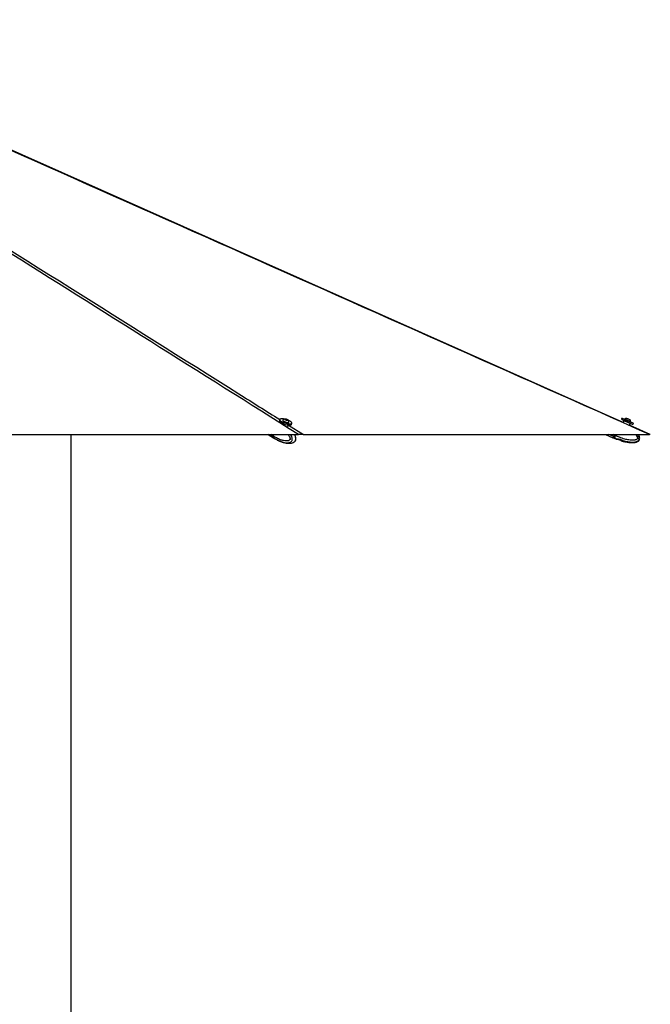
# Model space of a CAD drawing. Header units: millimetres. Extents: x 20 to 26059, y 28 to 17638.
# Tile 40 of 73: x 14146 to 16000, y 5096 to 7988. Entities that reach past the tile are written whole.
import ezdxf

# ---------------------------------------------------------------- set-up
doc = ezdxf.new("R2010")
doc.units = ezdxf.units.MM
doc.layers.add('COMPONENT_GEOMETRY', color=7, linetype='Continuous')
doc.styles.add('SLDTEXTSTYLE0', font='TXT', dxfattribs={"width": 0.75})
doc.dimstyles.new('SLDDIMSTYLE0', dxfattribs={"dimtxt": 150, "dimasz": 6.604, "dimexe": 0, "dimexo": 0.0625, "dimgap": 37.5, "dimtad": 0, "dimtih": 1, "dimtoh": 1, "dimdec": 0, "dimlfac": 0.5, "dimrnd": 1e-09, "dimzin": 12, "dimdsep": 46, "dimtxsty": 'SLDTEXTSTYLE0', "dimsah": 1, "dimcen": 0.09, "dimadec": 0, "dimazin": 3, "dimtfac": 1, "dimtdec": 0, "dimtofl": 0, "dimtmove": 0, "dimatfit": 3, "dimfxl": 1, "dimfrac": 2, "dimtolj": 1, "dimtzin": 12, "dimarcsym": 0})

# ---------------------------------------------------------------- blocks, each defined once
blk = doc.blocks.new('_D_3')
at = {"layer": 'COMPONENT_GEOMETRY', "color": 7, "ltscale": 2}
for p, q in [((14297, 6769.3), (14297, 4452.2)), ((14297, 1897), (14297, 4214.1)), ((10030.4, 1897), (14303.3, 1897))]:
    blk.add_line(p, q, dxfattribs=at)
for points in [[(14297, 6769.3), (14296, 6762.7), (14298, 6762.7)], [(14297, 1897), (14298, 1903.6), (14296, 1903.6)]]:
    blk.add_solid(points, dxfattribs=at)
at = {"layer": 'COMPONENT_GEOMETRY', "color": 7, "ltscale": 2, "insert": (14075.3, 4407.5), "char_height": 150, "attachment_point": 1, "style": 'SLDTEXTSTYLE0'}
blk.add_mtext('2436', dxfattribs=at)

msp = doc.modelspace()

# ---------------------------------------------------------------- linework, layer by layer
at = {"color": 7, "linetype": 'Continuous', "lineweight": 25, "ltscale": 2}
for p, q in [((14910.58, 6813.41), (14909.59, 6810.21)), ((14919.68, 6811.36), (14919.46, 6810.67)), ((14927.02, 6814.15), (14929.64, 6814.04)), ((14927.47, 6813.01), (14927.02, 6814.15)), ((14930.55, 6811.75), (14927.47, 6813.01)), ((14929.12, 6812.34), (14929.64, 6814.04)), ((14929.64, 6814.04), (14932.72, 6812.79)), ((14933.17, 6811.64), (14930.55, 6811.75)), ((14932.38, 6811.68), (14932.72, 6812.79)), ((14932.72, 6812.79), (14933.17, 6811.64)), ((14934.83, 6792.65), (14936.27, 6797.31)), ((14937.62, 6805.06), (14937.83, 6805.75)), ((14945.51, 6799.1), (14946.5, 6802.31)), ((15916.13, 6817.37), (15914.73, 6814.16)), ((15921.93, 6809.92), (15919.73, 6804.9)), ((15924.95, 6814.34), (15924.65, 6813.64)), ((15938.92, 6796.37), (15941.17, 6801.5)), ((15939.89, 6812.97), (15939.91, 6812.96)), ((15942.05, 6806.02), (15942.36, 6806.72)), ((15942.33, 6806.73), (15942.36, 6806.72)), ((15949.17, 6799.09), (15950.57, 6802.29)), ((12510.47, 6769.33), (14965.6, 6769.33)), ((14876.43, 6769.33), (14892.39, 6759.44)), ((14890.59, 6769.33), (14889.58, 6766.07)), ((14890.85, 6769.33), (14889.82, 6766.01)), ((14892.17, 6764.47), (14893.68, 6769.33)), ((14980.62, 6769.33), (15997.57, 6769.33)), ((15868.27, 6769.33), (15889.68, 6759.95)), ((15893.79, 6769.33), (15893.22, 6768.04)), ((15896.89, 6766.44), (15898.16, 6769.33)), ((15999.68, 6769.36), (15938.92, 6796.37)), ((14892.17, 6764.46), (14889.97, 6765.83)), ((14890.39, 6761.32), (14892.48, 6760.03)), ((14892.17, 6764.47), (14892.17, 6764.46)), ((14892.48, 6760.03), (14892.61, 6759.95)), ((14892.78, 6759.2), (14894.98, 6757.83)), ((14894.98, 6757.83), (14895.3, 6757.65)), ((14895.29, 6757.65), (14894.98, 6757.83)), ((14903.49, 6753.06), (14907.53, 6751.14)), ((14910.2, 6749.87), (14911.06, 6749.59)), ((14911.06, 6749.59), (14915.65, 6748.1)), ((15890.23, 6759.71), (15893.35, 6758.35)), ((15891.8, 6763.29), (15894.75, 6762)), ((15893.35, 6758.35), (15899.89, 6755.76)), ((15896.89, 6766.43), (15893.77, 6767.8)), ((15894.75, 6762), (15894.91, 6761.91)), ((15896.89, 6766.44), (15896.89, 6766.43)), ((15900.2, 6755.57), (15903.42, 6755.42)), ((15906.08, 6755.03), (15911.8, 6753.11)), ((15914.08, 6751.83), (15916.58, 6750.06))]:
    msp.add_line(p, q, dxfattribs=at)
at = {"color": 8, "linetype": 'Continuous', "lineweight": 25, "ltscale": 2}
for p, q in [((14936.24, 6797.23), (14980.62, 6769.33)), ((14890.01, 6761.56), (14877.47, 6769.33)), ((14889.58, 6766.07), (14884.32, 6769.33)), ((14889.97, 6765.83), (14891.05, 6769.33)), ((15891.25, 6763.53), (15877.99, 6769.33)), ((15893.22, 6768.04), (15890.27, 6769.33)), ((15893.77, 6767.8), (15894.44, 6769.33))]:
    msp.add_line(p, q, dxfattribs=at)
at = {"color": 7, "linetype": 'Continuous', "lineweight": 25, "ltscale": 2, "flags": 128}
for points in [[(15919.73, 6804.9), (14036.02, 7642.3), (13258.96, 7987.85)], [(14909.59, 6810.21), (14909.52, 6809.74), (14909.86, 6808.56), (14910.88, 6807.22), (14912.54, 6805.79), (14914.78, 6804.31), (14917.51, 6802.85)], [(14924.55, 6814.43), (14921.66, 6814.96), (14918.54, 6815.32), (14915.8, 6815.4), (14913.56, 6815.19), (14911.89, 6814.7), (14910.86, 6813.94), (14910.51, 6812.95), (14910.85, 6811.76), (14911.87, 6810.43), (14913.53, 6808.99), (14915.77, 6807.52), (14918.5, 6806.05)], [(14917.51, 6802.85), (14920.63, 6801.45), (14924.01, 6800.18), (14927.53, 6799.08), (14931.04, 6798.19), (14934.43, 6797.56), (14937.55, 6797.19), (14940.28, 6797.11), (14942.53, 6797.33), (14944.2, 6797.82), (14945.23, 6798.58), (14945.51, 6799.1)], [(14918.5, 6806.05), (14921.62, 6804.66), (14925, 6803.38), (14928.52, 6802.28), (14932.03, 6801.4), (14935.42, 6800.76), (14938.54, 6800.4), (14941.27, 6800.32), (14943.52, 6800.53), (14945.19, 6801.03), (14946.22, 6801.78), (14946.57, 6802.77), (14946.23, 6803.96), (14945.21, 6805.29), (14943.54, 6806.73), (14941.3, 6808.21), (14938.58, 6809.67), (14935.54, 6811.04)], [(14919.46, 6810.67), (14919.44, 6810.3), (14919.89, 6809.42), (14920.98, 6808.42), (14922.63, 6807.38), (14924.72, 6806.38), (14927.09, 6805.48), (14929.57, 6804.77), (14931.98, 6804.28), (14934.13, 6804.06)], [(14919.9, 6811.72), (14919.88, 6811.7), (14919.65, 6810.99), (14920.1, 6810.11), (14921.19, 6809.11), (14922.84, 6808.07), (14924.93, 6807.07), (14927.31, 6806.18), (14929.79, 6805.46), (14932.19, 6804.98), (14934.34, 6804.75)], [(14932.89, 6811), (14934.05, 6811.08), (14934.62, 6811.45), (14934.49, 6812.03), (14933.69, 6812.75), (14932.35, 6813.49), (14930.66, 6814.14), (14928.89, 6814.6), (14927.3, 6814.8), (14926.14, 6814.71), (14925.58, 6814.35), (14925.7, 6813.76), (14926.5, 6813.05), (14927.84, 6812.31), (14929.53, 6811.66), (14931.3, 6811.2), (14932.89, 6811)], [(14934.13, 6804.06), (14935.86, 6804.12), (14937.05, 6804.46), (14937.61, 6805.05), (14937.62, 6805.06)], [(14934.34, 6804.75), (14936.08, 6804.81), (14937.27, 6805.15), (14937.83, 6805.74), (14937.85, 6806.17)], [(15914.73, 6814.16), (15914.74, 6814.16), (15915.21, 6813.95), (15916.33, 6813.46), (15918.05, 6812.71), (15920.3, 6811.73), (15922.99, 6810.54), (15926.04, 6809.21), (15929.31, 6807.78), (15932.68, 6806.31), (15936.02, 6804.84)], [(15916.13, 6817.37), (15916.15, 6817.36), (15916.62, 6817.16), (15917.73, 6816.67), (15919.45, 6815.92), (15921.7, 6814.93), (15924.4, 6813.75), (15927.44, 6812.42), (15930.71, 6810.99), (15934.08, 6809.51), (15937.42, 6808.05)], [(15924.95, 6814.34), (15924.97, 6814.33), (15925.42, 6814.13), (15926.48, 6813.67), (15928.08, 6812.97), (15930.08, 6812.09), (15932.36, 6811.1), (15934.73, 6810.06), (15937.02, 6809.06), (15939.06, 6808.16), (15940.7, 6807.44), (15941.82, 6806.95), (15942.33, 6806.73)], [(15931.21, 6816.77), (15931.42, 6816.68), (15932.24, 6816.32), (15933.57, 6815.74), (15935.2, 6815.02), (15936.89, 6814.29), (15938.37, 6813.64), (15939.43, 6813.18), (15939.89, 6812.97)], [(15936.02, 6804.84), (15939.21, 6803.45), (15942.11, 6802.17), (15944.63, 6801.07), (15946.66, 6800.18), (15948.12, 6799.54), (15948.97, 6799.17), (15949.17, 6799.09)], [(15937.42, 6808.05), (15940.61, 6806.65), (15943.52, 6805.38), (15946.03, 6804.28), (15948.06, 6803.39), (15949.53, 6802.75), (15950.37, 6802.38), (15950.57, 6802.29)], [(15893.22, 6768.04), (15892.93, 6767.38), (15892.65, 6766.73), (15892.37, 6766.1), (15892.11, 6765.49), (15891.86, 6764.93), (15891.63, 6764.41), (15891.43, 6763.94), (15891.25, 6763.53)], [(15893.22, 6768.04), (15893.23, 6768.03), (15893.27, 6768.02), (15893.32, 6768), (15893.38, 6767.97), (15893.47, 6767.93), (15893.56, 6767.89), (15893.67, 6767.84), (15893.77, 6767.8)], [(14890.01, 6761.56), (14891.54, 6760.03), (14892.59, 6759.32)], [(14890.39, 6761.32), (14891.93, 6759.79), (14892.78, 6759.2)], [(15891.25, 6763.53), (15890.58, 6761.99), (15890.08, 6760.87), (15889.79, 6760.18), (15889.68, 6759.95)], [(15891.8, 6763.29), (15891.98, 6763.7), (15892.18, 6764.17), (15892.41, 6764.69), (15892.66, 6765.25), (15892.92, 6765.86), (15893.2, 6766.49), (15893.48, 6767.14), (15893.77, 6767.8)]]:
    msp.add_lwpolyline(points, dxfattribs=at)
at = {"color": 8, "linetype": 'Continuous', "lineweight": 25, "ltscale": 2, "flags": 128}
for points in [[(15941.17, 6801.5), (15940.84, 6801.64), (15939.88, 6802.06), (15938.35, 6802.73), (15936.36, 6803.6), (15934.04, 6804.62), (15931.55, 6805.71), (15929.06, 6806.8), (15926.74, 6807.81), (15924.75, 6808.69), (15923.22, 6809.36), (15922.26, 6809.78), (15921.93, 6809.92), (15921.93, 6809.92)], [(14892.61, 6759.95), (14892.61, 6759.95), (14901.71, 6754.52), (14914.45, 6748.77), (14923.85, 6746.03), (14930.75, 6745.06), (14938.23, 6745.53), (14941.35, 6746.53), (14944.79, 6748.84), (14946.36, 6750.96), (14946.86, 6752.08), (14947.52, 6755.09), (14947.39, 6758.43), (14946.05, 6763.28), (14943.43, 6768.56), (14942.9, 6769.33)], [(14889.82, 6766.01), (14889.82, 6766), (14889.83, 6765.96), (14889.85, 6765.92), (14889.9, 6765.88), (14889.97, 6765.83)], [(14892.61, 6759.95), (14894.14, 6758.42), (14894.98, 6757.83)], [(15891.8, 6763.29), (15891.13, 6761.75), (15890.63, 6760.63), (15890.33, 6759.94), (15890.23, 6759.71)], [(15894.91, 6761.91), (15894.24, 6760.38), (15893.75, 6759.26), (15893.45, 6758.58), (15893.35, 6758.35), (15893.35, 6758.35)]]:
    msp.add_lwpolyline(points, dxfattribs=at)
at = {"color": 7, "linetype": 'Continuous', "lineweight": 25, "ltscale": 4}
for centre, radius, start, end in [((14927.4, 6804.19), 10.63, 93.87392, 134.91376), ((14927.4, 6804.19), 10.63, 10.73746, 51.7773), ((15922.84, 6809.52), 1, 66.35712, 156.35712), ((15931.74, 6806.16), 10.63, 92.89799, 129.6955), ((15931.74, 6806.16), 10.63, 3.01874, 39.81625), ((15940.25, 6801.9), 1, 336.35712, 66.35712), ((14894.19, 6764.23), 4.96, 158.23678, 212.52426), ((14894.57, 6763.99), 4.96, 158.22917, 212.54389), ((15890.47, 6760.26), 0.6, 156.35712, 246.35712), ((15891.97, 6763.81), 0.554, 162.57292, 251.4229)]:
    msp.add_arc(centre, radius, start, end, dxfattribs=at)
at = {"color": 7, "linetype": 'Continuous', "lineweight": 25, "ltscale": 2}
for points, knots in [([(14965.6, 6769.33), (14676.2, 6951.31), (14095.53, 7316.45), (13449.68, 7722.53), (13093.86, 7946.84), (13028.83, 7987.83)], [0, 0, 0, 0, 0.44813305, 0.89913922, 1, 1, 1, 1]), ([(15997.57, 6769.33), (15588.22, 6951.31), (14766.89, 7316.45), (13853.43, 7722.53), (13349.41, 7946.84), (13257.29, 7987.83)], [0, 0, 0, 0, 0.4481331, 0.8991392, 1, 1, 1, 1]), ([(14952.33, 6746.85), (14952.97, 6747.24), (14954.11, 6747.92), (14955.53, 6749.28), (14956.72, 6750.79), (14957.57, 6752.61), (14958.08, 6754.67), (14958.22, 6756.95), (14958.02, 6759.37), (14957.48, 6761.77), (14956.58, 6764.64), (14955.61, 6767.21), (14954.72, 6768.86), (14954.46, 6769.33)], [0, 0, 0, 0, 0.09447624, 0.16820199, 0.24059293, 0.3161775, 0.39653638, 0.48132428, 0.57372491, 0.67153451, 0.76416756, 0.93204088, 1, 1, 1, 1]), ([(14980.62, 6769.33), (14980.47, 6769.33), (14979.69, 6769.33), (14977.91, 6769.33), (14974.76, 6769.33), (14970.73, 6769.33), (14967.46, 6769.33), (14965.71, 6769.33), (14965.6, 6769.33)], [0, 0, 0, 0, 0.0530517, 0.2728885, 0.4925311, 0.7380878, 0.9839519, 1, 1, 1, 1]), ([(15916.91, 6749.93), (15917.02, 6749.89), (15920.49, 6748.79), (15927.03, 6747.41), (15935.98, 6745.91), (15943.57, 6745.35), (15949.8, 6745.46), (15954.79, 6746.09), (15958.66, 6747.06), (15961.9, 6748.36), (15964.54, 6750), (15966.54, 6752.04), (15967.87, 6754.3), (15968.67, 6757.27), (15968.5, 6760.52), (15967.55, 6763.82), (15966.32, 6766.67), (15965.16, 6768.48), (15964.61, 6769.33)], [0, 0, 0, 0, 0.0047862, 0.1557347, 0.284802, 0.3924624, 0.4803337, 0.5508689, 0.6067262, 0.6505469, 0.699512, 0.7384582, 0.7715917, 0.8102339, 0.868298, 0.9078942, 0.9570108, 1, 1, 1, 1]), ([(15999.67, 6769.33), (15999.65, 6769.33), (15999.61, 6769.33), (15998.77, 6769.33), (15997.89, 6769.33), (15997.57, 6769.33)], [0, 0, 0, 0, 0.3207395, 0.7519381, 1, 1, 1, 1]), ([(14889.82, 6766.01), (14889.74, 6765.69), (14889.51, 6764.78), (14889.38, 6763.8), (14889.55, 6763.28), (14889.56, 6763.26)], [0, 0, 0, 0, 0.3348059, 0.9742507, 1, 1, 1, 1]), ([(14889.56, 6763.26), (14889.67, 6762.75), (14889.82, 6762.06), (14890.21, 6761.54), (14890.31, 6761.4)], [0, 0, 0, 0, 0.7384723, 1, 1, 1, 1]), ([(14892.17, 6764.46), (14892.02, 6763.85), (14891.71, 6762.63), (14891.88, 6761.12), (14892.24, 6760.34), (14892.47, 6760.05), (14892.48, 6760.03)], [0, 0, 0, 0, 0.3502847, 0.7005781, 0.9859301, 1, 1, 1, 1]), ([(14895.29, 6757.65), (14897.71, 6756.17), (14900.14, 6754.69), (14902.66, 6753.45), (14902.67, 6753.45)], [0, 0, 0, 0, 0.9959643, 1, 1, 1, 1]), ([(14902.64, 6753.47), (14902.63, 6753.47), (14902.59, 6753.49), (14902.86, 6753.38), (14903.28, 6753.17), (14903.49, 6753.06)], [0, 0, 0, 0, 0.1599958, 0.5885648, 1, 1, 1, 1]), ([(14907.53, 6751.14), (14907.76, 6751.03), (14908.23, 6750.82), (14909.08, 6750.4), (14909.75, 6750.08), (14910.12, 6749.91), (14910.2, 6749.87)], [0, 0, 0, 0, 0.29947682, 0.59884295, 0.90204838, 1, 1, 1, 1]), ([(14911.05, 6749.54), (14912, 6749.13), (14914.18, 6748.2), (14917.53, 6747.02), (14921.3, 6745.85), (14925.31, 6744.82), (14929.95, 6743.94), (14935.14, 6743.41), (14940.45, 6743.43), (14945.7, 6744.3), (14949.4, 6745.25), (14951.23, 6746.37), (14951.55, 6746.57)], [0, 0, 0, 0, 0.0815317, 0.186709, 0.2745111, 0.3774357, 0.4936887, 0.6198363, 0.7558316, 0.8650864, 0.9764411, 1, 1, 1, 1]), ([(14951.59, 6746.5), (14951.64, 6746.51), (14951.88, 6746.59), (14952.1, 6746.79), (14952.28, 6746.94)], [0, 0, 0, 0, 0.1970732, 1, 1, 1, 1]), ([(15896.89, 6766.43), (15896.6, 6765.82), (15896.03, 6764.6), (15895.3, 6763.08), (15894.9, 6762.31), (15894.75, 6762.01), (15894.75, 6762)], [0, 0, 0, 0, 0.3503129, 0.7005945, 0.985924, 1, 1, 1, 1]), ([(15899.85, 6755.66), (15899.84, 6755.66), (15899.81, 6755.67), (15900, 6755.62), (15900.18, 6755.57), (15900.2, 6755.57)], [0, 0, 0, 0, 0.2758981, 0.9094988, 1, 1, 1, 1]), ([(15903.42, 6755.42), (15903.65, 6755.43), (15904.11, 6755.47), (15905.07, 6755.34), (15905.75, 6755.13), (15906.08, 6755.03)], [0, 0, 0, 0, 0.33753171, 0.67547657, 1, 1, 1, 1]), ([(15911.8, 6753.11), (15912.1, 6753), (15912.69, 6752.79), (15913.44, 6752.37), (15913.87, 6752.04), (15914.04, 6751.88), (15914.08, 6751.83)], [0, 0, 0, 0, 0.2994477, 0.5988981, 0.9021273, 1, 1, 1, 1]), ([(15916.58, 6750.06), (15916.72, 6750), (15916.93, 6749.91), (15916.92, 6749.92), (15916.91, 6749.92)], [0, 0, 0, 0, 0.6444131, 1, 1, 1, 1])]:
    msp.add_open_spline(points, degree=3, knots=knots, dxfattribs=at)
at = {"color": 8, "linetype": 'Continuous', "lineweight": 25, "ltscale": 2}
for points, knots in [([(13042.05, 7987.83), (13128.31, 7933.63), (13380.29, 7775.29), (13963.12, 7408.93), (14499.66, 7071.67), (14870.63, 6838.47), (14910.56, 6813.37)], [0, 0, 0, 0, 0.1383555, 0.4041922, 0.9358687, 1, 1, 1, 1]), ([(14934.92, 6769.33), (14935.86, 6768.01), (14937.74, 6765.37), (14939.78, 6761.33), (14940.82, 6757.99), (14941.01, 6755.84), (14940.8, 6754.77), (14940.41, 6753.92), (14939.42, 6752.72), (14937.5, 6751.61), (14933.69, 6750.46), (14928.48, 6750.27), (14921.19, 6751.3), (14912, 6754), (14901.98, 6758.44), (14895.14, 6762.65), (14892.17, 6764.47)], [0, 0, 0, 0, 0.0632673, 0.1265475, 0.1685244, 0.1881525, 0.2012697, 0.2067762, 0.2232671, 0.2640007, 0.3044739, 0.4077702, 0.5076666, 0.6487387, 0.8476851, 1, 1, 1, 1]), ([(14952.28, 6746.94), (14953.19, 6747.49), (14954.74, 6748.41), (14956.2, 6750.48), (14957.16, 6752.6), (14957.71, 6755.15), (14957.61, 6759.09), (14956.49, 6763.7), (14955.12, 6767.25), (14954.1, 6769.06), (14953.95, 6769.33)], [0, 0, 0, 0, 0.15648387, 0.26682195, 0.31477558, 0.42929174, 0.55032479, 0.73656183, 0.96060904, 1, 1, 1, 1]), ([(15894.91, 6761.91), (15894.91, 6761.91), (15894.91, 6757.59), (15910.51, 6757.22), (15921.1, 6750.6), (15934.5, 6748.06), (15944.89, 6746.81), (15952.76, 6747.03), (15959.09, 6748.46), (15962.97, 6750.22), (15965.33, 6752.45), (15966.68, 6754.58), (15967.47, 6757.13), (15967.23, 6761.06), (15965.71, 6765.29), (15963.81, 6768.02), (15962.9, 6769.33)], [0, 0, 0, 0, 0.0000013, 0.1405727, 0.3304969, 0.4668287, 0.565596, 0.672827, 0.7192971, 0.7755163, 0.8083612, 0.8226368, 0.8567245, 0.8927532, 0.9481882, 1, 1, 1, 1]), ([(15956, 6769.33), (15956.62, 6768.66), (15958.45, 6766.65), (15960.55, 6763.32), (15961.89, 6759.99), (15962.08, 6757.84), (15961.78, 6756.77), (15961.23, 6755.93), (15959.87, 6754.72), (15957.28, 6753.61), (15952.15, 6752.45), (15945.17, 6752.26), (15935.43, 6753.29), (15923.19, 6755.99), (15909.88, 6760.42), (15900.82, 6764.62), (15896.89, 6766.44)], [0, 0, 0, 0, 0.033142, 0.0984557, 0.1417843, 0.1620434, 0.1755832, 0.1812646, 0.1982871, 0.2403301, 0.2821036, 0.3887197, 0.4918309, 0.6374404, 0.842784, 1, 1, 1, 1])]:
    msp.add_open_spline(points, degree=3, knots=knots, dxfattribs=at)

# ---------------------------------------------------------------- dimensions: what is measured, and where the dimension line sits
at = {"layer": 'COMPONENT_GEOMETRY', "color": 7, "ltscale": 2}
dim = msp.add_linear_dim(base=(14297, 1897.03), p1=(15999.75, 6769.33), p2=(10027.82, 1897.03), angle=90, dimstyle='SLDDIMSTYLE0', dxfattribs=at)
dim.commit()
dim.dimension.update_dxf_attribs({"geometry": '_D_3', "text_midpoint": (14297, 4333.18), "dimtype": 160})

doc.saveas('drawing.dxf')
